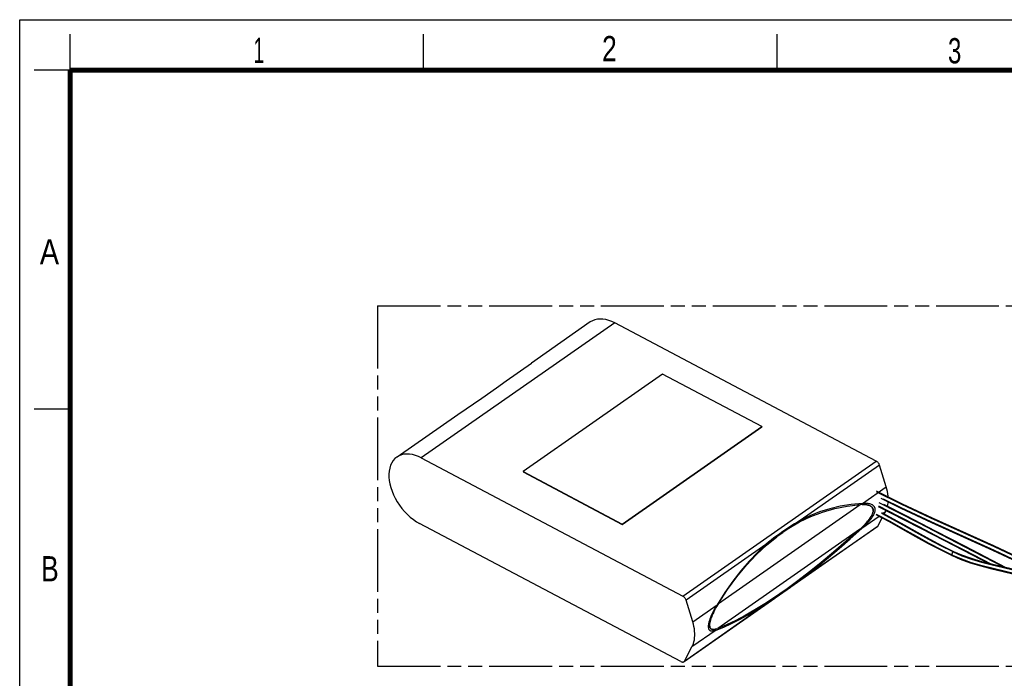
# Model space of a CAD drawing. Header units: millimetres. Extents: x 0 to 210, y 0 to 297.
# Tile 3 of 4: x 0 to 136, y 206 to 297. Entities that reach past the tile are written whole.
import ezdxf

# ---------------------------------------------------------------- set-up
doc = ezdxf.new("R2010")
doc.units = ezdxf.units.MM
doc.header["$LTSCALE"] = 19.36
doc.linetypes.add('PHANTOM', pattern=[0.8, 0.45, -0.05, 0.1, -0.05, 0.1, -0.05])
doc.layers.get('0').update_dxf_attribs({"linetype": 'CONTINUOUS'})
doc.layers.add('DEFAULT_3', color=7, linetype='PHANTOM')
doc.styles.add('TEXTSTYLE_2', font='txt', dxfattribs={"width": 0.75})

msp = doc.modelspace()

# ---------------------------------------------------------------- linework, layer by layer
at = {"color": 2, "linetype": 'Continuous'}
for p, q in [((0, 0), (0, 297)), ((0, 297), (210, 297)), ((7, 290), (7, 295)), ((56, 290), (56, 295)), ((105, 290), (105, 295)), ((7, 290), (2, 290)), ((7, 243), (2, 243))]:
    msp.add_line(p, q, dxfattribs=at)
at = {"color": 9, "linetype": 'Continuous'}
for p, q in [((82.494, 254.9383), (55.6738, 236.2136)), ((91.9288, 217.0532), (118.7491, 235.778)), ((119.2053, 235.2085), (108.2171, 227.537)), ((116.8329, 229.9199), (120.1223, 232.2164)), ((96.8653, 216.0162), (116.5372, 229.7503)), ((119.1524, 228.1171), (116.7338, 226.4286)), ((120.623, 227.9187), (119.5116, 228.5096)), ((120.0231, 228.7251), (119.6998, 228.4994)), ((106.85, 226.5977), (104.7291, 225.117)), ((107.9778, 219.1049), (118.9659, 226.7764)), ((116.4343, 226.3103), (96.7624, 212.5762)), ((103.4506, 224.2092), (92.3851, 216.4838)), ((136.4331, 221.0807), (130.9888, 223.9033)), ((129.2599, 222.6711), (129.26, 222.6711)), ((129.5179, 223.2127), (129.5179, 223.2127)), ((130.8965, 223.4662), (134.706, 221.4926)), ((104.3367, 216.6609), (106.7753, 218.3634)), ((92.1457, 208.0516), (103.2112, 215.7771)), ((93.302, 213.4917), (96.6688, 215.8422)), ((96.5696, 212.3509), (93.2029, 210.0004))]:
    msp.add_line(p, q, dxfattribs=at)
at = {"color": 6, "linetype": 'Continuous'}
for p, q in [((79.1022, 255.0724), (70.9424, 249.3732)), ((79.1025, 255.0719), (79.0545, 255.0324)), ((118.7491, 235.778), (82.494, 254.9383)), ((67.4415, 246.8899), (70.9424, 249.3732)), ((64.0509, 244.5277), (66.0812, 245.9355)), ((66.0812, 245.9355), (67.4415, 246.8899)), ((60.7179, 242.2346), (64.0509, 244.5277)), ((52.3284, 236.3801), (60.7179, 242.2346)), ((52.5896, 236.5269), (52.2823, 236.3472)), ((55.6738, 236.2136), (91.9288, 217.0532)), ((120.1223, 232.2164), (119.2053, 235.2085)), ((51.2226, 234.4043), (51.1906, 233.9752)), ((120.7234, 227.9619), (119.5205, 228.6009)), ((119.8584, 228.4214), (120.0231, 228.7251)), ((120.0231, 228.7251), (120.1159, 228.9174)), ((91.6711, 207.9741), (55.416, 227.1344)), ((106.441, 217.9961), (118.889, 226.6877)), ((106.6229, 226.4646), (108.1205, 227.342)), ((118.7768, 226.6399), (118.8367, 226.658)), ((118.8367, 226.658), (118.8836, 226.6839)), ((118.889, 226.6877), (118.9319, 226.7269)), ((118.9319, 226.7269), (118.9659, 226.7764)), ((118.9659, 226.7764), (119.5723, 227.894)), ((103.5257, 224.1327), (104.9421, 225.2912)), ((105.7766, 225.8994), (105.9164, 225.9963)), ((115.1404, 225.0021), (116.7338, 226.4286)), ((136.7733, 220.999), (131.0486, 223.9674)), ((109.4697, 220.399), (107.8944, 219.1852)), ((107.8944, 219.1852), (106.3848, 218.0766)), ((97.7483, 217.5402), (96.6688, 215.8422)), ((105.3925, 217.3762), (105.1116, 217.1817)), ((105.8283, 217.681), (105.3925, 217.3762)), ((106.1033, 217.8756), (105.8283, 217.681)), ((106.3848, 218.0766), (106.1033, 217.8756)), ((92.1103, 207.991), (104.6773, 216.768)), ((93.302, 213.4917), (92.3851, 216.4838)), ((104.704, 216.9032), (103.2994, 215.9766)), ((93.566, 212.1838), (93.5272, 212.5041)), ((92.1457, 208.0516), (93.2029, 210.0004)), ((91.8897, 207.9112), (91.9565, 207.9152)), ((92.1116, 208.0022), (92.1457, 208.0516))]:
    msp.add_line(p, q, dxfattribs=at)
at = {"color": 7, "linetype": 'Continuous'}
for p, q in [((89.1261, 247.8264), (69.7781, 234.3184)), ((102.8764, 240.5596), (89.1261, 247.8264)), ((83.527, 227.0038), (102.875, 240.5118)), ((83.5283, 227.0516), (102.8764, 240.5596)), ((102.8764, 240.5596), (102.875, 240.5118)), ((69.7781, 234.3184), (69.7767, 234.2707)), ((69.7767, 234.2707), (83.527, 227.0038)), ((69.7781, 234.3184), (83.5283, 227.0516)), ((116.8354, 229.7632), (116.5354, 229.7529)), ((117.9485, 227.9555), (118.0441, 228.11)), ((118.2652, 229.2159), (118.3052, 229.091)), ((118.3127, 228.8), (118.2805, 228.6408)), ((83.527, 227.0038), (83.5283, 227.0516)), ((116.4375, 226.3057), (116.7433, 226.5891)), ((117.0107, 226.849), (116.7388, 226.5858)), ((117.2379, 227.0829), (117.0015, 226.8397)), ((117.4327, 227.2959), (117.221, 227.0644)), ((117.5753, 227.46), (117.4095, 227.2697)), ((117.4327, 227.2959), (117.5997, 227.4911)), ((117.7398, 227.6667), (117.5753, 227.46)), ((117.8792, 227.8566), (117.7265, 227.6488)), ((106.8298, 218.2736), (107.4331, 218.7044)), ((107.2397, 218.5652), (107.6213, 218.8414)), ((107.4331, 218.7044), (107.9778, 219.1049)), ((104.2644, 216.4827), (106.8429, 218.2829)), ((96.6688, 215.8422), (96.4707, 215.5035)), ((96.664, 215.6849), (96.4856, 215.3723)), ((96.8635, 216.0188), (96.6618, 215.6804)), ((103.2112, 215.7771), (103.7118, 216.1063)), ((103.5355, 215.9889), (103.8876, 216.2249)), ((103.7118, 216.1063), (104.2711, 216.4872)), ((96.0272, 214.6673), (95.9215, 214.4388)), ((95.9255, 214.2018), (96.0231, 214.4386)), ((96.0149, 214.418), (96.12, 214.6561)), ((96.1512, 214.9176), (96.0272, 214.6673)), ((96.1802, 214.9739), (96.0627, 214.7405)), ((96.2117, 214.8471), (96.1046, 214.6202)), ((96.12, 214.6561), (96.2267, 214.8776)), ((96.3175, 215.2319), (96.1512, 214.9176)), ((96.2117, 214.8471), (96.3487, 215.1181)), ((96.4808, 215.5223), (96.2973, 215.1948)), ((96.3373, 215.0961), (96.4916, 215.3833)), ((95.5122, 213.2558), (95.4824, 213.0815)), ((95.5338, 213.3404), (95.4909, 213.1469)), ((95.5565, 213.4443), (95.5122, 213.2558)), ((95.5863, 213.5458), (95.5338, 213.3404)), ((95.6158, 213.6499), (95.5565, 213.4443)), ((95.6405, 213.7288), (95.5863, 213.5458)), ((95.6886, 213.8674), (95.6158, 213.6499)), ((95.6998, 213.9033), (95.6405, 213.7288)), ((95.667, 213.3356), (95.6443, 213.1865)), ((95.6473, 213.1762), (95.6688, 213.3411)), ((95.7111, 213.5292), (95.667, 213.3356)), ((95.6688, 213.3411), (95.7068, 213.525)), ((95.7068, 213.525), (95.7641, 213.7371)), ((95.4622, 212.7676), (95.4767, 212.6568)), ((95.553, 212.4445), (95.6004, 212.372)), ((95.5567, 212.4343), (95.6182, 212.3541)), ((95.6196, 212.3523), (95.6978, 212.2927)), ((95.6719, 212.7724), (95.6487, 212.8885)), ((95.7752, 212.2567), (95.8573, 212.2348)), ((95.8573, 212.2348), (95.9561, 212.2237)), ((95.8742, 212.2298), (95.9728, 212.2232)), ((95.9561, 212.2237), (96.0731, 212.2269)), ((95.9563, 212.4614), (96.038, 212.4418)), ((95.9728, 212.2232), (96.0863, 212.2277)), ((96.0848, 212.4337), (95.9984, 212.4487)), ((96.0396, 212.4415), (96.14, 212.4324)), ((96.0731, 212.2269), (96.2122, 212.2472)), ((96.1806, 212.4327), (96.0848, 212.4337)), ((96.0863, 212.2277), (96.22, 212.2487)), ((96.14, 212.4324), (96.2591, 212.4381)), ((96.293, 212.4421), (96.1806, 212.4327)), ((96.22, 212.2487), (96.3818, 212.2903)), ((96.2591, 212.4381), (96.4008, 212.4612)), ((96.425, 212.4666), (96.293, 212.4421)), ((96.4008, 212.4612), (96.5705, 212.5059)), ((96.5831, 212.5103), (96.425, 212.4666)), ((96.5705, 212.5059), (96.7656, 212.5716))]:
    msp.add_line(p, q, dxfattribs=at)
at = {"color": 7, "linetype": 'Continuous', "const_width": 0.7}
for points in [[(7, 7), (7, 290)], [(7, 290), (203, 290)]]:
    msp.add_lwpolyline(points, dxfattribs=at)
at = {"color": 6, "linetype": 'Continuous'}
for points in [[(82.494, 254.9383), (82.0921, 255.1323), (81.686, 255.2854), (81.272, 255.3997), (80.8617, 255.4688), (80.4636, 255.4861), (80.0842, 255.455), (79.7338, 255.377), (79.4099, 255.2516), (79.1025, 255.0719)], [(52.2823, 236.3472), (52.0245, 236.1348), (51.7849, 235.8662), (51.5806, 235.5537), (51.4184, 235.198), (51.2983, 234.8105), (51.2226, 234.4043)], [(55.6738, 236.2136), (55.2718, 236.4076), (54.8658, 236.5607), (54.4517, 236.6749), (54.0415, 236.744), (53.6433, 236.7613), (53.264, 236.7303), (52.9135, 236.6522), (52.5896, 236.5269)], [(118.8895, 235.6819), (118.8201, 235.7349), (118.7491, 235.778)], [(119.132, 235.3814), (119.0813, 235.4659), (119.023, 235.5458), (118.9582, 235.6181), (118.8895, 235.6819)], [(119.2053, 235.2085), (119.1731, 235.296), (119.132, 235.3814)], [(51.1906, 233.9752), (51.1961, 233.5475), (51.2423, 233.0953), (51.329, 232.6144), (51.4565, 232.1172), (51.6274, 231.6113), (51.8352, 231.1069), (52.0738, 230.6178), (52.3446, 230.1406), (52.6474, 229.6761), (52.9813, 229.2266), (53.348, 228.7909), (53.7396, 228.3803), (54.1524, 228.0036), (54.5754, 227.6662), (54.9951, 227.3775), (55.416, 227.1344)], [(120.3934, 230.7966), (120.3862, 230.9086), (120.3475, 231.2288), (120.2903, 231.555), (120.2153, 231.8838), (120.1223, 232.2164)], [(126.5617, 227.8544), (122.3795, 229.8073), (118.7924, 231.5942)], [(108.1205, 227.342), (109.6791, 228.0924), (111.2995, 228.7164), (112.9822, 229.2054), (114.7273, 229.5508), (116.5354, 229.7529)], [(116.8329, 229.9199), (115.2735, 229.7769), (113.7639, 229.5285), (112.3034, 229.1743), (110.8923, 228.7211), (109.5305, 228.1755), (108.2171, 227.537)], [(118.6069, 229.0367), (118.6064, 229.1055), (118.6002, 229.1724), (118.5885, 229.2374), (118.571, 229.3006), (118.5473, 229.3623), (118.5168, 229.4223), (118.4789, 229.4809), (118.4332, 229.5376), (118.379, 229.5921), (118.3163, 229.6437), (118.2448, 229.6919), (118.1645, 229.7364), (118.0751, 229.7769), (117.9765, 229.8132), (117.8684, 229.8449), (117.7507, 229.8719), (117.6232, 229.8939), (117.4858, 229.9106), (117.3383, 229.9218), (117.1804, 229.9273), (117.0119, 229.9266), (116.8329, 229.9199)], [(119.0143, 229.4813), (122.6922, 227.5984), (126.6976, 225.5388), (130.7737, 223.4347), (134.3446, 221.5847)], [(119.3915, 230.6261), (122.1698, 229.2425), (126.3923, 227.2719)], [(131.0486, 223.9674), (126.9715, 226.0721), (122.9647, 228.1324), (119.7774, 229.7641)], [(120.3061, 229.4935), (120.3525, 229.7194), (120.3893, 230.0007), (120.397, 230.1254)], [(117.5467, 227.2242), (117.679, 227.3693), (117.8018, 227.5098), (117.915, 227.6458), (118.0187, 227.7772), (118.1132, 227.904), (118.1985, 228.0261), (118.2748, 228.1433), (118.3423, 228.2555), (118.401, 228.3625), (118.451, 228.4634), (118.4931, 228.5589)], [(118.4931, 228.5589), (118.5277, 228.6489), (118.5553, 228.734), (118.5768, 228.8148), (118.5923, 228.8918), (118.6024, 228.9659), (118.6069, 229.0367)], [(118.7065, 228.3541), (120.4482, 227.4285), (122.3724, 226.3598), (124.1981, 225.334), (125.9593, 224.3624), (127.6812, 223.4536), (129.2599, 222.6711)], [(129.5179, 223.2127), (127.9442, 223.993), (126.2285, 224.8993), (124.4717, 225.8688), (122.6481, 226.8935), (120.7234, 227.9619)], [(108.2171, 227.537), (107.8239, 227.3189), (107.4254, 227.0864), (107.0242, 226.8394), (106.6175, 226.5779)], [(116.7338, 226.4286), (116.917, 226.5973), (117.0899, 226.7612), (117.2523, 226.9202), (117.4044, 227.0745), (117.5467, 227.2242)], [(126.3923, 227.2719), (134.8641, 223.4438), (139.0325, 221.4913)], [(142.4598, 220.4461), (139.2428, 222.0558), (135.0339, 224.0262), (126.5617, 227.8544)], [(104.9554, 225.4176), (104.5646, 225.1223), (104.1852, 224.8244), (103.8141, 224.5195), (103.4506, 224.2092)], [(104.9421, 225.2912), (105.0858, 225.3997), (105.2276, 225.5054), (105.3676, 225.608), (105.5057, 225.7078), (105.6421, 225.8049), (105.7766, 225.8994)], [(105.7789, 226.0113), (105.3603, 225.7143), (104.9554, 225.4176)], [(106.6175, 226.5779), (106.2019, 226.3018), (105.7789, 226.0113)], [(105.9164, 225.9963), (106.0567, 226.0922), (106.1976, 226.1871), (106.339, 226.2809), (106.4807, 226.3734), (106.6229, 226.4646)], [(116.4375, 226.3057), (114.5948, 224.6675), (112.8194, 223.1358), (111.1112, 221.7145), (109.4697, 220.399)], [(96.8635, 216.0188), (98.1309, 217.9605), (99.4336, 219.7416), (100.7687, 221.36), (102.1337, 222.8217), (103.5241, 224.1312)], [(103.4506, 224.2092), (102.2769, 223.1107), (101.1178, 221.8956), (99.975, 220.5653), (98.8511, 219.1151), (97.7483, 217.5402)], [(107.9778, 219.1049), (109.3043, 220.1227), (110.6833, 221.2216), (112.1155, 222.3989), (113.6012, 223.6579), (115.1404, 225.0021)], [(129.26, 222.6711), (130.4014, 222.1734), (131.7726, 221.6813), (133.2512, 221.2435), (134.7862, 220.8529), (136.3365, 220.487), (137.8659, 220.1179), (139.3412, 219.7198), (140.7215, 219.2767), (141.9596, 218.7906), (142.1483, 218.7006)], [(142.1631, 219.354), (140.9661, 219.8272), (139.5558, 220.2831), (138.0499, 220.6909), (136.494, 221.0663), (134.9277, 221.4361), (133.391, 221.8278), (131.9301, 222.2615), (130.6019, 222.7396), (129.5179, 223.2127)], [(92.3851, 216.4838), (92.3529, 216.5713), (92.3118, 216.6567), (92.2611, 216.7412), (92.2028, 216.8211), (92.138, 216.8934), (92.0692, 216.9572), (91.9999, 217.0102), (91.9288, 217.0532)], [(105.1116, 217.1817), (104.8379, 216.9941), (104.704, 216.9032)], [(96.5696, 212.3509), (97.6145, 212.7659), (98.6873, 213.2451), (99.7861, 213.7904), (100.9081, 214.3965), (102.0504, 215.058), (103.2112, 215.7771)], [(103.2994, 215.9766), (101.9235, 215.1297), (100.5788, 214.3599), (99.2688, 213.6739), (97.9968, 213.0786), (96.7656, 212.5716)], [(93.5272, 212.5041), (93.4701, 212.8303), (93.3951, 213.1591), (93.302, 213.4917)], [(93.5873, 211.5691), (93.586, 211.8725), (93.566, 212.1838)], [(93.2029, 210.0004), (93.3118, 210.2262), (93.403, 210.4672), (93.4767, 210.7242), (93.5322, 210.9947), (93.569, 211.276), (93.5873, 211.5691)], [(91.6711, 207.9741), (91.7459, 207.9408), (91.8184, 207.9199), (91.8897, 207.9112)], [(91.9565, 207.9152), (92.0165, 207.9332), (92.0634, 207.9592)], [(92.0634, 207.9592), (92.0688, 207.963), (92.1116, 208.0022)]]:
    msp.add_lwpolyline(points, dxfattribs=at)
at = {"color": 9, "linetype": 'Continuous'}
for points in [[(126.3258, 227.8779), (122.1909, 229.8109), (118.8235, 231.4895)], [(119.0526, 229.556), (121.7542, 228.1738), (124.6353, 226.695), (127.7121, 225.1108), (130.8965, 223.4662)], [(130.9888, 223.9033), (127.7825, 225.5592), (124.6727, 227.1605), (121.7728, 228.6491), (119.1537, 229.9892)], [(119.7042, 230.5586), (122.1658, 229.3314), (126.2945, 227.4008)], [(118.7462, 228.4287), (120.6266, 227.429), (122.499, 226.3892), (124.3027, 225.3757), (126.047, 224.4125), (127.7325, 223.5208), (129.2962, 222.7443)], [(129.3954, 223.1824), (127.7184, 224.0154), (126.0201, 224.9146), (124.2787, 225.8766), (122.4852, 226.8846), (120.623, 227.9187)], [(126.2945, 227.4008), (135.1052, 223.4177), (139.2281, 221.4841)], [(142.3857, 220.3943), (139.2547, 221.9629), (135.1377, 223.8944), (126.3258, 227.8779)], [(129.3954, 223.1824), (129.3557, 223.1467), (129.3158, 223.0989), (129.2793, 223.0425), (129.2486, 222.9803), (129.2254, 222.9167), (129.2111, 222.8555), (129.2057, 222.7978), (129.2099, 222.7477), (129.2224, 222.7099), (129.2424, 222.683), (129.2599, 222.6711)], [(129.26, 222.6711), (129.2695, 222.6674), (129.3029, 222.6651), (129.3417, 222.6766), (129.3824, 222.7014)], [(142.1502, 218.7836), (141.9585, 218.874), (140.7316, 219.3468), (139.4125, 219.766), (138.0052, 220.1457), (136.4963, 220.5106), (134.9526, 220.8746), (133.4267, 221.2608), (131.9621, 221.6905), (130.6185, 222.1664), (129.3824, 222.7014)], [(129.5179, 223.2127), (129.5083, 223.2164), (129.4749, 223.2187), (129.4361, 223.2072), (129.3954, 223.1824)], [(129.3954, 223.1824), (130.6212, 222.6534), (131.9396, 222.188), (133.3554, 221.7725), (134.837, 221.3962), (136.3692, 221.0345), (137.8908, 220.6681), (139.3404, 220.2789), (140.7057, 219.8454), (141.9583, 219.3617), (142.1611, 219.2659)]]:
    msp.add_lwpolyline(points, dxfattribs=at)
at = {"color": 7, "linetype": 'Continuous'}
for points in [[(116.8146, 229.7631), (117.059, 229.7611), (117.2652, 229.7465), (117.4421, 229.7218), (117.5939, 229.6911), (117.732, 229.6488)], [(117.8002, 229.6224), (117.6665, 229.669), (117.5061, 229.7097), (117.3182, 229.7404), (117.0968, 229.7594), (116.8354, 229.7632)], [(118.2974, 229.1307), (118.2426, 229.2529), (118.1681, 229.3672), (118.0867, 229.4552), (117.9971, 229.5256), (117.9059, 229.5786), (117.732, 229.6488)], [(117.8748, 229.5898), (118.0059, 229.5164), (118.1144, 229.4287), (118.2017, 229.328), (118.2652, 229.2159)], [(117.7398, 227.6667), (117.8515, 227.8146), (117.9485, 227.9555)], [(118.1323, 228.2728), (118.0178, 228.067), (117.8792, 227.8566)], [(118.0441, 228.11), (118.1326, 228.2746), (118.2173, 228.4637)], [(118.2805, 228.6408), (118.2218, 228.4678), (118.1323, 228.2728)], [(118.2173, 228.4637), (118.2825, 228.6462), (118.3151, 228.7901)], [(118.3213, 228.9048), (118.3219, 229.0167), (118.2974, 229.1307)], [(118.3052, 229.091), (118.3211, 228.9514), (118.3151, 228.7901)], [(95.8708, 214.3254), (95.7759, 214.0969), (95.6886, 213.8674)], [(95.9215, 214.4388), (95.8328, 214.2349), (95.7609, 214.0645)], [(96.0149, 214.418), (95.9422, 214.2495), (95.8803, 214.09), (95.8201, 213.9168)], [(96.0627, 214.7405), (95.9623, 214.5308), (95.8708, 214.3254)], [(95.4909, 213.1469), (95.4687, 212.9972), (95.4622, 212.7676)], [(95.4824, 213.0815), (95.467, 212.9192), (95.4662, 212.7724), (95.4798, 212.645)], [(95.6443, 213.1865), (95.6376, 212.9598), (95.6524, 212.8508)], [(95.6487, 212.8885), (95.6405, 213.0239), (95.6473, 213.1762)], [(95.8201, 213.9168), (95.7649, 213.7347), (95.7111, 213.5292)], [(95.7641, 213.7371), (95.8371, 213.9648), (95.9255, 214.2018)], [(95.4767, 212.6568), (95.5099, 212.5442), (95.553, 212.4445)], [(95.4798, 212.645), (95.5091, 212.5337), (95.5567, 212.4343)], [(95.6004, 212.372), (95.6536, 212.3183), (95.709, 212.282), (95.7752, 212.2567)], [(95.6524, 212.8508), (95.6868, 212.7394), (95.7311, 212.6411)], [(95.8289, 212.526), (95.7625, 212.5914), (95.7098, 212.6739), (95.6719, 212.7724)], [(95.6978, 212.2927), (95.7857, 212.2522), (95.8742, 212.2298)], [(95.7311, 212.6411), (95.7793, 212.5707), (95.8333, 212.5191), (95.8894, 212.4847), (95.9563, 212.4614)], [(95.9984, 212.4487), (95.9097, 212.4791), (95.8289, 212.526)], [(96.2122, 212.2472), (96.3785, 212.2887), (96.5696, 212.3509)]]:
    msp.add_lwpolyline(points, dxfattribs=at)
at = {"layer": 'DEFAULT_3', "color": 7, "linetype": 'PHANTOM'}
for p, q in [((49.6092, 257.3303), (49.6092, 207.3303)), ((49.6092, 257.3303), (149.6092, 257.3303)), ((49.6092, 207.3303), (149.6092, 207.3303))]:
    msp.add_line(p, q, dxfattribs=at)

# ---------------------------------------------------------------- texts
at = {"color": 5, "linetype": 'Continuous', "style": 'TEXTSTYLE_2'}
for s, width, p in [('1', 0.571429, (32.414, 291.0005)), ('2', 0.785714, (80.7314, 291.2396)), ('3', 0.714286, (128.6839, 290.9429)), ('A', 0.857143, (2.7873, 263.0481)), ('B', 0.785714, (2.9587, 219.0995))]:
    msp.add_text(s, height=3.5, dxfattribs=dict(at, width=width)).set_placement(p)

doc.saveas('drawing.dxf')
